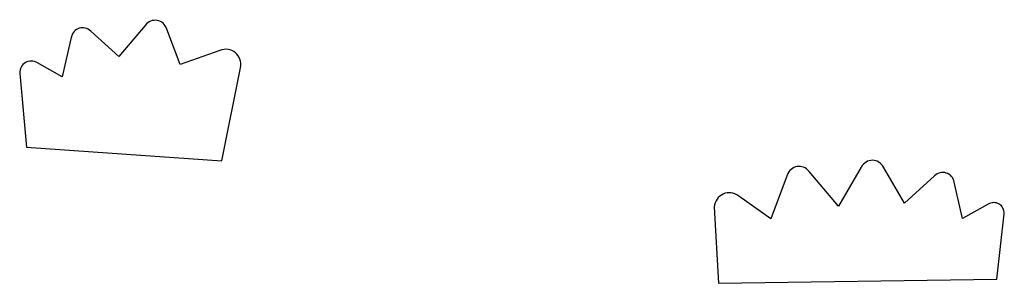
# Model space of a CAD drawing. Header units: millimetres. Extents: x -128 to 147, y 59 to 133.
import ezdxf

# ---------------------------------------------------------------- set-up
doc = ezdxf.new("R2010")
doc.units = ezdxf.units.MM

msp = doc.modelspace()

# ---------------------------------------------------------------- linework, layer by layer
at = {"color": 7, "linetype": 'Continuous', "lineweight": 25}
for p, q in [((-100.66, 122.53), (-108.45, 129.57)), ((-93.32, 131.22), (-100.66, 122.53)), ((-83.46, 120.24), (-87.18, 130.16)), ((-113.99, 127.82), (-116.49, 116.84)), ((-72.4, 124.21), (-83.46, 120.24)), ((-116.49, 116.84), (-123.4, 120.72)), ((-71.83, 93.38), (-66.62, 119.38)), ((-128.41, 117.79), (-126.47, 97.14)), ((-126.47, 97.14), (-71.83, 93.38)), ((107.17, 91.58), (100.79, 80.68)), ((119.29, 81.53), (113.4, 91.58)), ((86.46, 89.31), (81.9, 77.14)), ((100.79, 80.68), (92.6, 90.37)), ((127.68, 89.1), (119.29, 81.53)), ((135.54, 77.17), (133.21, 87.35)), ((81.9, 77.14), (72.91, 83.49)), ((66.04, 80.38), (67.19, 59.09)), ((142.69, 81.18), (135.54, 77.17)), ((145.15, 60.2), (147.22, 78.53)), ((67.19, 59.09), (145.15, 60.2))]:
    msp.add_line(p, q, dxfattribs=at)
for points in [[(-89.92, 132.58), (-91.19, 132.8), (-92.39, 132.32), (-93.32, 131.22)], [(-87.18, 130.16), (-87.68, 131.5), (-88.66, 132.36), (-89.92, 132.58)], [(-111.76, 130.4), (-112.9, 130.04), (-113.69, 129.12), (-113.99, 127.82)], [(-108.45, 129.57), (-109.44, 130.47), (-110.61, 130.76), (-111.76, 130.4)], [(-68.02, 123.57), (-69.22, 124.57), (-70.77, 124.79), (-72.4, 124.21)], [(-123.4, 120.72), (-124.56, 121.37), (-125.77, 121.4), (-126.81, 120.79)], [(-66.62, 119.38), (-66.33, 121.09), (-66.83, 122.57), (-68.02, 123.57)], [(-126.81, 120.79), (-127.84, 120.19), (-128.41, 119.12), (-128.41, 117.79)], [(89.2, 91.73), (87.93, 91.51), (86.96, 90.65), (86.46, 89.31)], [(92.6, 90.37), (91.67, 91.47), (90.47, 91.95), (89.2, 91.73)], [(110.29, 93.49), (109, 93.49), (107.9, 92.81), (107.17, 91.58)], [(113.4, 91.58), (112.68, 92.81), (111.57, 93.49), (110.29, 93.49)], [(130.98, 89.93), (129.84, 90.29), (128.67, 90), (127.68, 89.1)], [(133.21, 87.35), (132.92, 88.65), (132.13, 89.57), (130.98, 89.93)], [(68.52, 84.05), (67.1, 83.41), (66.22, 82.1), (66.04, 80.38)], [(72.91, 83.49), (71.49, 84.49), (69.93, 84.69), (68.52, 84.05)], [(145.77, 81.25), (144.84, 81.8), (143.74, 81.78), (142.69, 81.18)], [(147.22, 78.53), (147.22, 79.74), (146.71, 80.71), (145.77, 81.25)]]:
    msp.add_open_spline(points, degree=3, dxfattribs=at)

doc.saveas('drawing.dxf')
